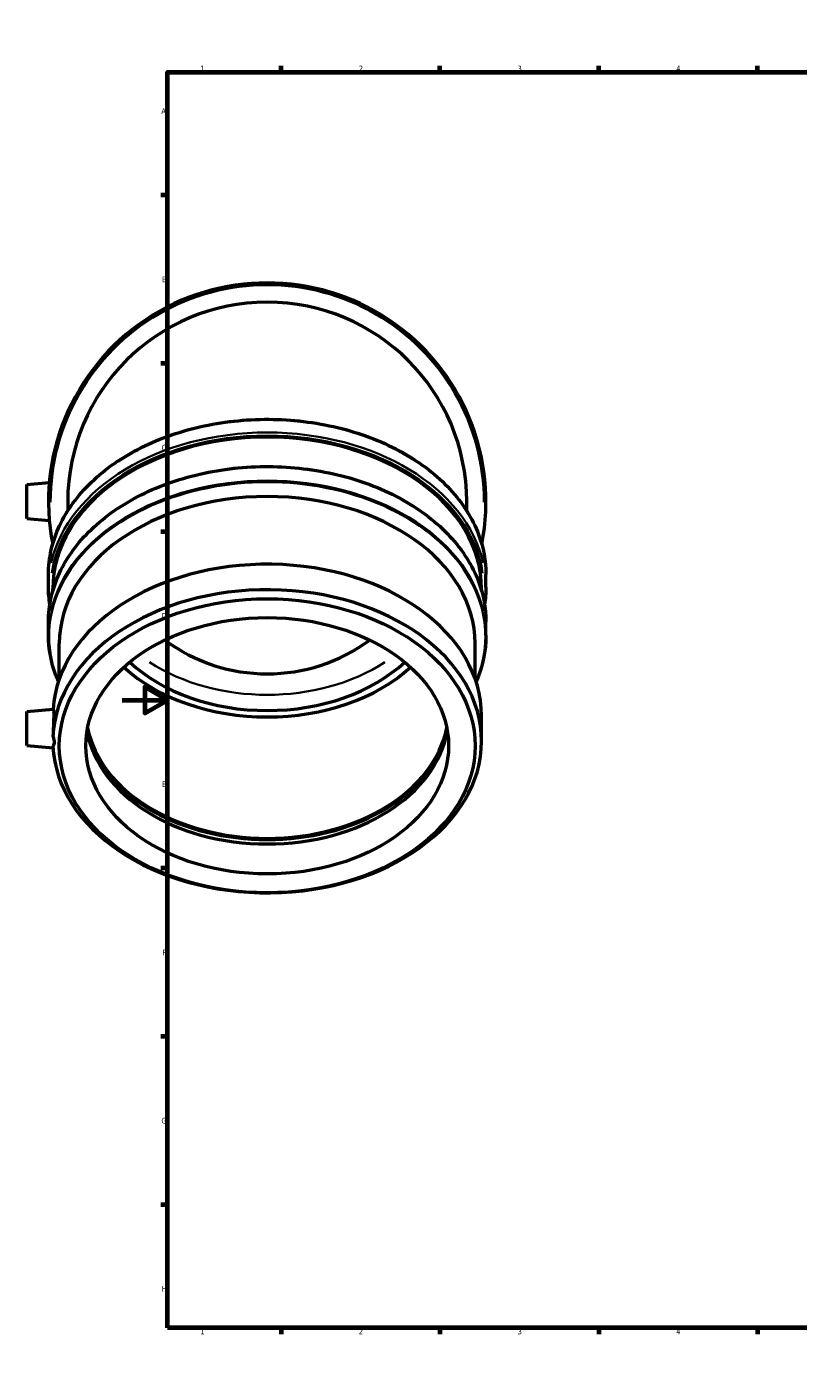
# Model space of a CAD drawing. Header units: millimetres. Extents: x -42 to 1171, y -94 to 1173.
# Tile 1 of 7: x -42 to 298, y 0 to 594. Entities that reach past the tile are written whole.
import ezdxf

# ---------------------------------------------------------------- set-up
doc = ezdxf.new("R2010")
doc.units = ezdxf.units.MM
for name, color, linetype, lineweight in [('Border (ISO)', 7, 'Continuous', 70), ('Visible (ISO)', 7, 'Continuous', 50), ('Visible Narrow (ISO)', 7, 'Continuous', 35)]:
    doc.layers.add(name, color=color, linetype=linetype, lineweight=lineweight)
doc.styles.add('Note Text (ISO)', font='tahoma.ttf')

# ---------------------------------------------------------------- blocks, each defined once
blk = doc.blocks.new('Borders Default Border')
at = {"layer": 'Border (ISO)'}
for p, q in [((70.08, 574), (70.08, 576.9)), ((140.17, 574), (140.17, 576.9)), ((210.25, 574), (210.25, 576.9)), ((280.33, 574), (280.33, 576.9)), ((350.42, 574), (350.42, 576.9)), ((490.58, 574), (490.58, 576.9)), ((560.67, 574), (560.67, 576.9)), ((630.75, 574), (630.75, 576.9)), ((700.83, 574), (700.83, 576.9)), ((770.92, 574), (770.92, 576.9)), ((20, 519.75), (17.1, 519.75)), ((821, 519.75), (823.9, 519.75)), ((20, 445.5), (17.1, 445.5)), ((821, 445.5), (823.9, 445.5)), ((20, 371.25), (17.1, 371.25)), ((821, 371.25), (823.9, 371.25)), ((20, 222.75), (17.1, 222.75)), ((821, 222.75), (823.9, 222.75)), ((20, 148.5), (17.1, 148.5)), ((821, 148.5), (823.9, 148.5)), ((20, 74.25), (17.1, 74.25)), ((821, 74.25), (823.9, 74.25)), ((70.08, 20), (70.08, 17.1)), ((140.17, 20), (140.17, 17.1)), ((210.25, 20), (210.25, 17.1)), ((280.33, 20), (280.33, 17.1)), ((350.42, 20), (350.42, 17.1)), ((490.58, 20), (490.58, 17.1)), ((560.67, 20), (560.67, 17.1)), ((630.75, 20), (630.75, 17.1)), ((700.83, 20), (700.83, 17.1)), ((770.92, 20), (770.92, 17.1))]:
    blk.add_line(p, q, dxfattribs=at)
at = {"layer": 'Border (ISO)', "flags": 128}
for points in [[(420.5, 594), (420.5, 574), (414.73, 584), (426.27, 584), (420.5, 574)], [(20, 20), (20, 574), (821, 574), (821, 20), (20, 20)], [(0, 297), (20, 297), (10, 302.77), (10, 291.23), (20, 297)], [(841, 297), (821, 297), (831, 302.77), (831, 291.23), (821, 297)], [(420.5, 0), (420.5, 20), (414.73, 10), (426.27, 10), (420.5, 20)]]:
    blk.add_lwpolyline(points, dxfattribs=at)
at = {"layer": 'Border (ISO)', "color": 232, "true_color": 0xca0064, "char_height": 2.5, "attachment_point": 7, "style": 'Note Text (ISO)'}
for s, insert in [('1', (34.48, 574.4)), ('2', (104.37, 574.4)), ('3', (174.43, 574.35)), ('4', (244.42, 574.4)), ('5', (314.64, 574.35)), ('6', (384.66, 574.35)), ('7', (454.77, 574.4)), ('8', (524.81, 574.34)), ('9', (594.88, 574.35)), ('10', (664.29, 574.35)), ('11', (734.37, 574.4)), ('12', (804.46, 574.4)), ('A', (17.29, 555.62)), ('A', (821.59, 555.62)), ('B', (17.59, 481.37)), ('B', (821.89, 481.37)), ('C', (17.43, 407.08)), ('C', (821.73, 407.08)), ('D', (17.43, 332.88)), ('D', (821.73, 332.88)), ('E', (17.64, 258.63)), ('E', (821.94, 258.63)), ('F', (17.7, 184.38)), ('F', (822, 184.38)), ('G', (17.31, 110.08)), ('G', (821.61, 110.08)), ('H', (17.44, 35.88)), ('H', (821.74, 35.88)), ('1', (34.48, 17.1)), ('2', (104.37, 17.1)), ('3', (174.43, 17.05)), ('4', (244.42, 17.1)), ('5', (314.64, 17.05)), ('6', (384.66, 17.05)), ('7', (454.77, 17.1)), ('8', (524.81, 17.04)), ('9', (594.88, 17.05)), ('10', (664.29, 17.05)), ('11', (734.37, 17.1)), ('12', (804.46, 17.1))]:
    blk.add_mtext(s, dxfattribs=dict(at, insert=insert))

msp = doc.modelspace()

# ---------------------------------------------------------------- linework, layer by layer
at = {"layer": 'Visible (ISO)'}
for p, q in [((-42.006, 392.044), (-32.143, 392.907)), ((-42.006, 377.044), (-42.006, 392.044)), ((-24.006, 384.544), (-24.006, 380.473)), ((151.994, 380.473), (151.994, 384.544)), ((-42.006, 377.044), (-32.143, 376.181)), ((-32.506, 346.807), (-32.506, 352.336)), ((160.494, 346.807), (160.494, 352.336)), ((-30.576, 345.158), (-30.576, 346.124)), ((158.564, 345.158), (158.564, 346.124)), ((-32.506, 325.582), (-32.506, 331.512)), ((160.494, 325.582), (160.494, 331.512)), ((-27.739, 306.288), (-27.739, 321.929)), ((155.726, 306.288), (155.726, 321.929)), ((-42.006, 291.915), (-30.385, 292.932)), ((-42.006, 276.915), (-42.006, 291.915)), ((158.564, 278.798), (158.564, 290.031)), ((-42.006, 276.915), (-30.488, 275.907))]:
    msp.add_line(p, q, dxfattribs=at)
for radius, start, end in [(96.5, 348.74874, 191.25126), (88, 0, 180), (76, 233.490284, 306.509716)]:
    msp.add_arc((63.994, 384.544), radius, start, end, dxfattribs=at)
for centre, major_axis, start_param, end_param in [((63.994, 346.124), (-94.57, 0), 3.1415927, 6.2831853), ((63.994, 321.929), (-91.733, 0), 3.1415927, 6.2831853), ((63.994, 290.031), (-94.57, 0), 3.1415927, 6.2399356), ((63.994, 278.798), (-94.57, 0), 0.0321359, 6.2510494), ((63.994, 346.089), (-80, 0), 0.6592194, 2.4823733), ((63.994, 346.089), (76, 0), 3.7886565, 5.6361214), ((63.994, 290.031), (80, 0), 3.2588795, 6.1658985), ((63.994, 292.525), (80, 0), 3.2810999, 6.1436781), ((63.994, 292.525), (80.749, 0), 3.3771682, 6.0476098)]:
    msp.add_ellipse(centre, major_axis=major_axis, ratio=0.7071068, start_param=start_param, end_param=end_param, dxfattribs=at)
for major_axis in [(-91.733, 0), (-80, 0)]:
    msp.add_ellipse((63.994, 276.792), major_axis=major_axis, ratio=0.7071068, dxfattribs=at)
for points, knots in [([(-32.506, 352.336), (-32.506, 359.615), (-30.86, 366.891), (-24.446, 380.723), (-19.666, 387.273), (-7.439, 399.001), (0.023, 404.169), (16.864, 412.582), (26.245, 415.823), (45.968, 420.046), (56.308, 421.027), (76.9, 420.632), (87.15, 419.256), (106.526, 414.281), (115.649, 410.684), (131.844, 401.622), (138.914, 396.159), (150.262, 383.92), (154.546, 377.147), (159.387, 364.288), (160.494, 358.312), (160.494, 352.336)], [0, 0, 0, 0, 0.3168475, 0.3168475, 0.6352728, 0.6352728, 0.9556899, 0.9556899, 1.2767806, 1.2767806, 1.5979344, 1.5979344, 1.9190713, 1.9190713, 2.2402278, 2.2402278, 2.5612705, 2.5612705, 2.8814439, 2.8814439, 3.1415927, 3.1415927, 3.1415927, 3.1415927]), ([(-32.506, 331.512), (-32.506, 338.791), (-30.86, 346.067), (-24.446, 359.899), (-19.666, 366.449), (-7.439, 378.176), (0.023, 383.344), (16.864, 391.758), (26.245, 394.999), (45.968, 399.222), (56.308, 400.203), (76.9, 399.808), (87.15, 398.431), (106.526, 393.457), (115.649, 389.859), (131.844, 380.797), (138.914, 375.335), (150.262, 363.096), (154.546, 356.323), (159.387, 343.463), (160.494, 337.488), (160.494, 331.512)], [0, 0, 0, 0, 0.3168475, 0.3168475, 0.6352728, 0.6352728, 0.9556899, 0.9556899, 1.2767806, 1.2767806, 1.5979344, 1.5979344, 1.9190713, 1.9190713, 2.2402278, 2.2402278, 2.5612705, 2.5612705, 2.8814439, 2.8814439, 3.1415927, 3.1415927, 3.1415927, 3.1415927]), ([(-28.126, 305.157), (-28.52, 306.054), (-28.888, 306.958), (-31.4, 313.631), (-32.506, 319.606), (-32.506, 325.582)], [5.9820362, 5.9820362, 5.9820362, 5.9820362, 6.02303653, 6.02303653, 6.28318531, 6.28318531, 6.28318531, 6.28318531]), ([(-30.385, 292.932), (-30.384, 292.932), (-30.384, 292.932), (-30.336, 292.935), (-30.284, 292.725), (-30.211, 291.861), (-30.191, 291.206), (-30.191, 289.692), (-30.211, 288.733), (-30.284, 286.632), (-30.336, 285.491), (-30.433, 283.353), (-30.484, 282.214), (-30.523, 281.093), (-30.525, 281.02), (-30.528, 280.947)], [1.9250883, 1.9250883, 1.9250883, 1.9250883, 1.9257513, 1.9257513, 2.2469048, 2.2469048, 2.5680582, 2.5680582, 2.8892117, 2.8892117, 3.2103652, 3.2103652, 3.5312263, 3.5312263, 3.5536926, 3.5536926, 3.5536926, 3.5536926]), ([(-30.528, 280.947), (-30.496, 280.866), (-30.466, 280.785), (-30.129, 279.847), (-29.966, 279.03), (-29.966, 277.704), (-30.129, 277.139), (-30.466, 276.718), (-30.496, 276.683), (-30.528, 276.65)], [1.52262875, 1.52262875, 1.52262875, 1.52262875, 1.54914018, 1.54914018, 1.83052548, 1.83052548, 2.11191077, 2.11191077, 2.1384222, 2.1384222, 2.1384222, 2.1384222])]:
    msp.add_open_spline(points, degree=3, knots=knots, dxfattribs=at)
for points in [[(-31.905, 339.159), (-32.305, 341.697), (-32.506, 344.252), (-32.506, 346.807)], [(160.494, 346.807), (160.494, 344.252), (160.292, 341.697), (159.892, 339.159)], [(160.494, 325.582), (160.494, 318.664), (159.008, 311.748), (156.113, 305.157)]]:
    msp.add_open_spline(points, degree=3, dxfattribs=at)
at = {"layer": 'Visible Narrow (ISO)'}
msp.add_arc((63.994, 384.544), 95.535, 359.869544, 180.130456, dxfattribs=at)
for centre, major_axis, start_param, end_param in [((63.994, 352.336), (-96.5, 0), 3.2986723, 6.1261057), ((63.994, 346.807), (96.5, 0), 0.1570796, 2.984513), ((63.994, 346.124), (-95.535, 0), 3.244036, 6.1807419), ((63.994, 331.512), (-96.5, 0), 3.2986723, 6.1261057), ((63.994, 325.1), (-96.217, 0), 3.0332538, 6.3915241), ((63.994, 325.582), (96.5, 0), 0.1570796, 2.984513), ((63.994, 353.018), (-76, 0), 0.8192364, 2.3223563)]:
    msp.add_ellipse(centre, major_axis=major_axis, ratio=0.7071068, start_param=start_param, end_param=end_param, dxfattribs=at)

# ---------------------------------------------------------------- block references
msp.add_blockref('Borders Default Border', (0, 0))

doc.saveas('drawing.dxf')
